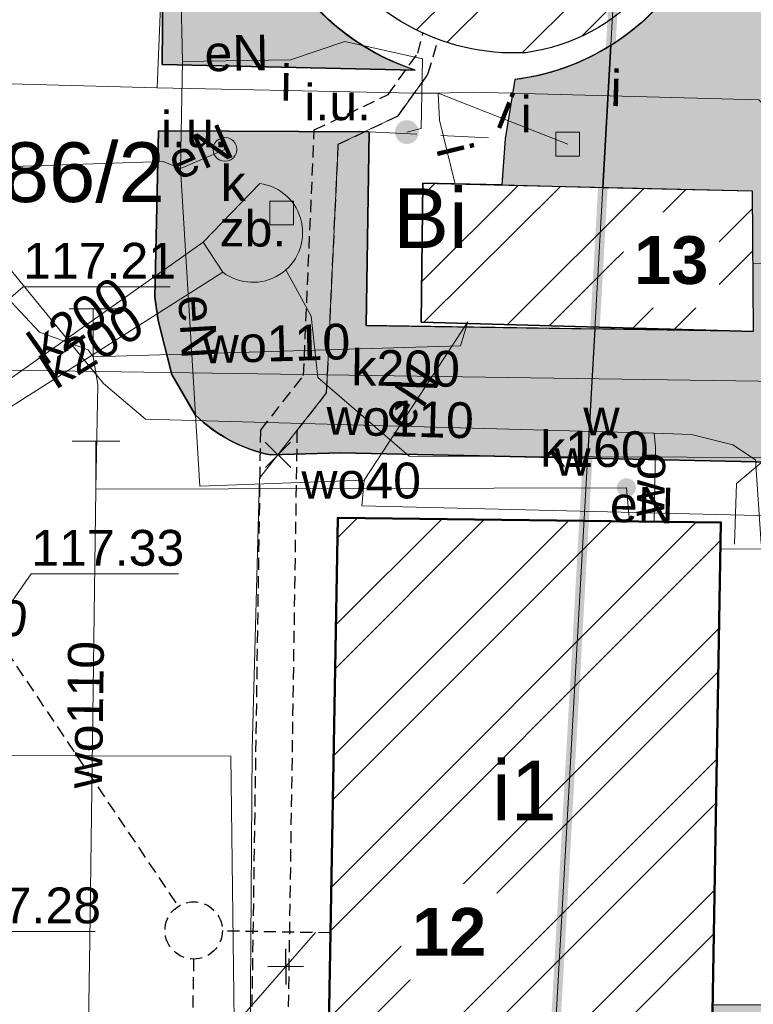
# Model space of a CAD drawing. Header units: millimetres. Extents: x -62780 to 1772512, y -757464 to -52755.
# Tile 47 of 65: x 1692160 to 1692175, y -495821 to -495800. Entities that reach past the tile are written whole.
import ezdxf
from ezdxf.enums import TextEntityAlignment as Align

# ---------------------------------------------------------------- set-up
doc = ezdxf.new("R2010")
doc.units = ezdxf.units.MM
doc.linetypes.add('DASHED', pattern=[19.049999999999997, 12.7, -6.35])
doc.linetypes.add('PRZER2-1', pattern=[1.5, 1, -0.5])
for name, color, linetype in [('AAA Cienka linia', 11, 'Continuous'), ('AAA Opis', 2, 'Continuous'), ('AAA Przerywana', 8, 'DASHED'), ('AAA Widok', 2, 'Continuous'), ('EN_kolizje', 1, 'Continuous')]:
    doc.layers.add(name, color=color, linetype=linetype)
for name, color, linetype, lineweight, true_color in [('EGBB01', 7, 'Continuous', 50, 0x0a0909), ('EGBB01_O', 7, 'Continuous', 50, 0x0a0909), ('EGBD03', 7, 'Continuous', 18, 0x008000), ('EGBD03_O', 7, 'Continuous', 18, 0x008000), ('EGBU01_O', 7, 'Continuous', 18, 0x008000), ('GSLKOC', 7, 'Continuous', 18, 0x0a0909), ('GSSINN', 7, 'Continuous', 18, 0x0a0909), ('KTKR01', 7, 'Continuous', 25, 0x0a0909), ('SUPE04', 1, 'Continuous', 18, 0xff0000), ('SUPE04_O', 1, 'Continuous', 18, 0xff0000), ('SUPI01', 7, 'Continuous', 18, 0x0a0909), ('SUPI01_O', 7, 'Continuous', 18, 0x0a0909), ('SUPK01', 7, 'Continuous', 18, 0x803300), ('SUPK01_O', 7, 'Continuous', 18, 0x803300), ('SUPK06', 7, 'Continuous', 18, 0x803300), ('SUPK06_O', 7, 'Continuous', 18, 0x803300), ('SUPS01_05_O', 7, 'Continuous', 5, 0x803300), ('SUPW01', 5, 'Continuous', 18, 0x0000ff), ('SUPW01_O', 5, 'Continuous', 18, 0x0000ff), ('SUUS15', 5, 'Continuous', 18, 0x0000ff), ('SUUS15_O', 5, 'Continuous', 18, 0x0000ff), ('SUUS21', 7, 'Continuous', 18, 0x0a0909), ('SUUS22', 7, 'Continuous', 18, 0x0a0909), ('SUUS22_O', 7, 'Continuous', 18, 0x0a0909), ('SUUS25_O', 7, 'Continuous', 5, 0x0a0909), ('SUUS27_20', 7, 'Continuous', 18, 0x0a0909), ('SUUS27_20_O', 7, 'Continuous', 18, 0x0a0909), ('SUUS31_01', 7, 'Continuous', 5, 0x0a0909), ('SUUS31_01_O', 7, 'Continuous', 5, 0x0a0909)]:
    doc.layers.add(name, color=color, linetype=linetype, lineweight=lineweight, true_color=true_color)
for name, color, linetype, lineweight in [('EN_kanalizacja', 34, 'Continuous', 30), ('EN_osad nadmierny', 214, 'Continuous', 30), ('SUSM', 7, 'Continuous', 18), ('SUUS25', 18, 'Continuous', 13)]:
    doc.layers.add(name, color=color, linetype=linetype, lineweight=lineweight)
doc.styles.add('Arial', font='arial.ttf')
doc.styles.add('Arial B', font='arialbd.ttf')
pattern_1 = [(45, (-5721847.293843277, -6238641.709047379), (-1.347038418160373, 1.347038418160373), []), (45, (-5721846.395817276, -6238641.709047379), (-1.347038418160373, 1.347038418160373), [])]
pattern_2 = [(10.29831638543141, (1765983.030125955, -514020.0263779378), (0.2094918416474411, 0.4425997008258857), [0, -0.3860799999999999, 0, -0.4317999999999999, 0, -0.4127499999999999]), (340.2983163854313, (1765983.030125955, -514020.0263779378), (0.7274853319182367, 0.4320584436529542), [0, -0.2082799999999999, 0, -0.3479799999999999, 0, -0.13335]), (300.2983163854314, (1765982.752258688, -514019.8835632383), (0.7041679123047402, -0.3603034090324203), [0, -0.127, 0, -0.4572, 0, -0.5969]), (290.2983163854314, (1765982.752258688, -514019.8835632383), (0.7810157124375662, -0.150766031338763), [0, -0.0635, 0, -0.29972, 0, -0.3429])]

# ---------------------------------------------------------------- blocks, each defined once
blk = doc.blocks.new('GUPWTR1')
at = {"color": 0}
for points in [[(0.5, 1), (-0.5, 1)], [(0, 0), (0, 1)]]:
    blk.add_lwpolyline(points, dxfattribs=at)
blk = doc.blocks.new('GUPWZA1')
blk.add_hatch(color=0).paths.add_polyline_path([(-0.2, 0), (-0.193185, -0.051764), (-0.173205, -0.1), (-0.141421, -0.141421), (-0.1, -0.173205), (-0.051764, -0.193185), (0, -0.2), (0.051764, -0.193185), (0.1, -0.173205), (0.141421, -0.141421), (0.173205, -0.1), (0.193185, -0.051764), (0.2, 0), (0.193185, 0.051764), (0.173205, 0.1), (0.141421, 0.141421), (0.1, 0.173205), (0.051764, 0.193185), (0, 0.2), (-0.051764, 0.193185), (-0.1, 0.173205), (-0.141421, 0.141421), (-0.173205, 0.1), (-0.193185, 0.051764)])
blk = doc.blocks.new('GUPISD1_2')
at = {"true_color": 0xffffff}
blk.add_hatch(color=7, dxfattribs=at).paths.add_polyline_path([(0.25, 0.25), (-0.25, 0.25), (-0.25, -0.25), (0.25, -0.25)])
at = {"color": 0}
blk.add_lwpolyline([(-0.25, -0.25), (0.25, -0.25), (0.25, 0.25), (-0.25, 0.25)], close=True, dxfattribs=at)
blk = doc.blocks.new('GUPISL1_4')
at = {"true_color": 0xffffff}
blk.add_hatch(color=7, dxfattribs=at).paths.add_polyline_path([(-0.25, 0), (-0.241481, -0.064705), (-0.216506, -0.125), (-0.176777, -0.176777), (-0.125, -0.216506), (-0.064705, -0.241481), (0, -0.25), (0.064705, -0.241481), (0.125, -0.216506), (0.176777, -0.176777), (0.216506, -0.125), (0.241481, -0.064705), (0.25, 0), (0.241481, 0.064705), (0.216506, 0.125), (0.176777, 0.176777), (0.125, 0.216506), (0.064705, 0.241481), (0, 0.25), (-0.064705, 0.241481), (-0.125, 0.216506), (-0.176777, 0.176777), (-0.216506, 0.125), (-0.241481, 0.064705)])
at = {"color": 0}
blk.add_lwpolyline([(0, 0.25), (0.064705, 0.241481), (0.125, 0.216506), (0.176777, 0.176777), (0.216506, 0.125), (0.241481, 0.064705), (0.25, 0), (0.241481, -0.064705), (0.216506, -0.125), (0.176777, -0.176777), (0.125, -0.216506), (0.064705, -0.241481), (0, -0.25), (-0.064705, -0.241481), (-0.125, -0.216506), (-0.176777, -0.176777), (-0.216506, -0.125), (-0.241481, -0.064705), (-0.25, 0), (-0.241481, 0.064705), (-0.216506, 0.125), (-0.176777, 0.176777), (-0.125, 0.216506), (-0.064705, 0.241481)], close=True, dxfattribs=at)
blk = doc.blocks.new('GUPEUI1')
blk.add_hatch(color=0).paths.add_polyline_path([(-0.25, 0), (-0.241481, -0.064705), (-0.216506, -0.125), (-0.176777, -0.176777), (-0.125, -0.216506), (-0.064705, -0.241481), (0, -0.25), (0.064705, -0.241481), (0.125, -0.216506), (0.176777, -0.176777), (0.216506, -0.125), (0.241481, -0.064705), (0.25, 0), (0.241481, 0.064705), (0.216506, 0.125), (0.176777, 0.176777), (0.125, 0.216506), (0.064705, 0.241481), (0, 0.25), (-0.064705, 0.241481), (-0.125, 0.216506), (-0.176777, 0.176777), (-0.216506, 0.125), (-0.241481, 0.064705)])
blk = doc.blocks.new('GUPKWZ1_2')
at = {"true_color": 0xffffff}
blk.add_hatch(color=7, dxfattribs=at).paths.add_polyline_path([(0.25, 0.25), (-0.25, 0.25), (-0.25, -0.25), (0.25, -0.25)])
at = {"color": 0}
blk.add_lwpolyline([(-0.25, -0.25), (0.25, -0.25), (0.25, 0.25), (-0.25, 0.25)], close=True, dxfattribs=at)
blk = doc.blocks.new('zw$117')
at = {"layer": 'EGBB01', "color": 8, "linetype": 'Continuous', "lineweight": 50, "elevation": 10.26}
blk.add_lwpolyline([(-109.8779306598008, -189.2886671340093), (-117.8972309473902, -189.1329299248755), (-117.6921662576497, -177.2936522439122), (-109.6717779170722, -177.3893897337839)], close=True, dxfattribs=at)
at = {"layer": 'EGBD03', "color": 8, "linetype": 'Continuous', "lineweight": 18}
for points in [[(-130.8468813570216, -85.62427546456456), (-107.6206550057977, -90.02719252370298), (-116.8520761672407, -254.0515624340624), (-140.3397600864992, -253.0246377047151)], [(-116.8520761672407, -254.0515624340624), (-70.39071348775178, -256.3159886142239), (-48.4635165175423, -257.3444445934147), (-39.57698089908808, -102.936072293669), (-61.50727871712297, -98.77680244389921), (-107.6206550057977, -90.02719252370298)]]:
    blk.add_lwpolyline(points, close=True, dxfattribs=at)
at = {"layer": 'GSLKOC', "color": 8, "linetype": 'PRZER2-1', "lineweight": 18, "elevation": 10.18}
for points in [[(-117.0352504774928, -169.2135410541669), (-117.0988163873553, -173.2634113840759), (-108.9989788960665, -173.3905982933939)], [(-117.0352504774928, -169.2135410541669), (-114.1870702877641, -169.3553217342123)], [(-109.6817681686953, -177.9393477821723), (-104.7615429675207, -177.9987497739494), (-104.9237379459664, -187.4782127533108)]]:
    blk.add_lwpolyline(points, dxfattribs=at)
at = {"layer": 'GSSINN', "color": 8, "linetype": 'Continuous', "lineweight": 18, "elevation": 10.3}
blk.add_lwpolyline([(-115.9143969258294, -170.284175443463), (-115.9472561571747, -173.194315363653), (-108.9989788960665, -173.3905982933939), (-109.0155718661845, -170.4495511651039)], close=True, dxfattribs=at)
at = {"layer": 'KTKR01', "color": 8, "linetype": 'Continuous', "lineweight": 25, "elevation": 10.18}
for points in [[(-116.0715163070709, -167.9207227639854), (-121.3708092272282, -167.8044163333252), (-121.2430479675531, -153.6131545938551, -0.267950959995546), (-120.7541786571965, -153.1319146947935), (-119.6346148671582, -153.1722643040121)], [(-116.0715163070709, -167.9207227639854, -0.39416408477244), (-119.3252185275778, -162.0201187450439, -0.652186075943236), (-110.4267330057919, -160.5814157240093, -0.549201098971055), (-113.9845583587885, -168.1186877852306)], [(-109.8452354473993, -187.4888035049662), (-104.9237379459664, -187.4782127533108), (-103.6936361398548, -187.4905635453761), (-103.449294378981, -176.2421431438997), (-117.6374648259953, -175.9343016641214), (-119.0986418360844, -175.9777656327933, -0.143081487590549), (-120.6738259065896, -175.1389346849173), (-121.1685348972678, -174.289731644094), (-121.4481714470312, -173.1643663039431), (-121.5192657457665, -172.6729503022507), (-121.446054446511, -169.1934004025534), (-117.0352504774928, -169.2135410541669)]]:
    blk.add_lwpolyline(points, format="xyb", dxfattribs=at)
blk.add_lwpolyline([(-113.9845583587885, -168.1186877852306), (-114.1870702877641, -169.3553217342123), (-114.2546863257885, -170.3243386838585)], dxfattribs=at)
at = {"layer": 'SUPE04', "color": 8, "linetype": 'Continuous', "lineweight": 18, "elevation": 10.18}
for points in [[(-120.6674451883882, -153.8636749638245), (-121.0441807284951, -163.0391464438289), (-120.9395655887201, -167.7422355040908), (-120.9802537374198, -169.9820626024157)], [(-120.9395655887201, -167.7422355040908), (-118.6782589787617, -167.7033090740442), (-117.54106658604, -167.323873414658), (-115.9171666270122, -167.6834668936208), (-115.9436864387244, -169.1433545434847), (-116.2451201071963, -169.217897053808)], [(-120.9802537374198, -169.9820626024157), (-120.0526843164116, -169.5788128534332)], [(-120.9802537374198, -169.9820626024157), (-121.3476867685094, -169.8353498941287), (-133.0778283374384, -170.2223245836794)], [(-120.9802537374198, -169.9820626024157), (-120.5808984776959, -176.6310008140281), (-117.1376698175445, -176.503526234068)], [(-117.1376698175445, -176.503526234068), (-114.9669564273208, -173.1921247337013)], [(-117.1376698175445, -176.503526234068), (-117.1874759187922, -177.042757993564), (-105.4695078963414, -177.3257172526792)]]:
    blk.add_lwpolyline(points, dxfattribs=at)
at = {"layer": 'SUPI01', "color": 8, "linetype": 'Continuous', "lineweight": 18, "elevation": 10.18}
for points in [[(-131.9105413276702, -141.7563688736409), (-131.8084267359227, -149.3501320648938), (-131.6474937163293, -151.5035974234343), (-127.1898922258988, -156.105742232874), (-121.29126712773, -162.3244769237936), (-121.2532588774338, -162.9853343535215), (-121.4697039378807, -168.2927430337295)], [(-133.5920262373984, -167.1422052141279), (-131.3798074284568, -167.0523767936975), (-126.6981117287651, -167.0274315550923), (-125.5887106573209, -168.1778783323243), (-121.4697039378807, -168.2927430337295), (-116.080235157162, -168.4006858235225), (-115.5900853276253, -168.3995904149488), (-114.8595878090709, -168.3828575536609)], [(-104.2738104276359, -207.315076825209), (-105.471534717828, -208.2735613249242), (-106.3047413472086, -208.988606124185), (-106.9430746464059, -208.3368422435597), (-109.6169541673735, -205.2074633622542), (-109.3064043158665, -195.8207129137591), (-112.9316747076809, -192.754067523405), (-118.5867687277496, -192.4012320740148), (-119.5450902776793, -191.1935134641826), (-119.4806978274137, -182.1423864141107), (-119.3275280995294, -176.4637302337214), (-117.9247394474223, -174.6787643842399), (-117.6801133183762, -169.4718906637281), (-116.4289319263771, -168.8744707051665), (-115.8029869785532, -168.0056227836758)], [(-115.5900853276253, -168.3995904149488), (-115.5604415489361, -168.9702734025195), (-115.2440771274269, -170.2763516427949)], [(-115.5900853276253, -168.3995904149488), (-112.8787901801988, -169.4691186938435)], [(-114.8595878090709, -168.3828575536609), (-108.8808849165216, -168.5415144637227), (-107.7213055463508, -169.6828697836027), (-107.7301695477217, -172.373390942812), (-107.731940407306, -175.2240819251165), (-109.3469034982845, -176.5750852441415), (-109.3899705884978, -177.8446249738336)], [(-129.2891575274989, -181.9141171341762), (-128.6953720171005, -182.2649948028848), (-119.9333934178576, -182.2841974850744), (-119.7945020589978, -192.8093923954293), (-114.9551771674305, -192.9173450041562), (-112.1875356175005, -193.0876721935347), (-111.7255581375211, -193.5361796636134), (-111.7482172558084, -197.5367863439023), (-112.628342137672, -197.5307942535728)]]:
    blk.add_lwpolyline(points, dxfattribs=at)
at = {"layer": 'SUPK01', "color": 8, "linetype": 'Continuous', "lineweight": 18, "elevation": 10.18}
blk.add_lwpolyline([(-109.2925228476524, -210.4747024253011), (-112.3030557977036, -210.4600009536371), (-119.0228062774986, -210.3478789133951), (-121.1014016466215, -210.2400836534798), (-120.7445042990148, -188.9411492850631), (-118.1599931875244, -185.9773546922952)], dxfattribs=at)
at = {"layer": 'SUPK06', "color": 8, "linetype": 'Continuous', "lineweight": 18, "elevation": 10.18}
for points in [[(-129.5369532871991, -159.7640219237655), (-130.0420028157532, -171.5978306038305), (-127.8046636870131, -173.428943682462), (-126.0478563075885, -174.1810532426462), (-106.4978517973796, -174.4663094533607)], [(-120.5080775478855, -171.5210304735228), (-125.5338751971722, -175.0706166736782), (-126.8239736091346, -175.057173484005), (-127.461017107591, -175.4356946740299)], [(-118.7781806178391, -172.1026067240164), (-118.2456539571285, -173.0725272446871), (-118.1089145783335, -174.3553363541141), (-116.198284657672, -176.0004656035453), (-108.4367900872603, -176.0314816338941), (-107.9431800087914, -176.3905402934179), (-107.7500771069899, -177.8744250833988)], [(-106.4978517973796, -174.4663094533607), (-106.7296897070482, -172.3615636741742), (-108.4432203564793, -171.9803372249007), (-109.003183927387, -171.9701617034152)], [(-127.0937567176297, -176.1425462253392), (-126.1945502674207, -175.6487591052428), (-125.4018765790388, -175.5131268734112), (-120.0993666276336, -172.1486148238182)]]:
    blk.add_lwpolyline(points, dxfattribs=at)
at = {"layer": 'SUPS01_05_O', "color": 8, "linetype": 'Continuous', "lineweight": 13, "elevation": 10.8, "flags": 128}
for points in [[(-126.014833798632, -173.9557847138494), (-124.2796030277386, -172.4591201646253), (-121.1996030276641, -172.4591202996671)], [(-124.8322755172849, -179.5006126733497), (-124.1085102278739, -178.4689844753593), (-121.0285102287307, -178.4689846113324)], [(-126.8082813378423, -184.3543461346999), (-125.8510573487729, -185.9556910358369), (-122.7710573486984, -185.9556911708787)]]:
    blk.add_lwpolyline(points, dxfattribs=at)
at = {"layer": 'SUPW01', "color": 8, "linetype": 'Continuous', "lineweight": 18, "elevation": 10.18}
for points in [[(-108.8296436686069, -177.8348021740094), (-108.9478467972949, -176.0822099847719), (-109.4221847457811, -175.7635116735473), (-110.2884954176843, -175.5477183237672), (-111.0682631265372, -175.5235457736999), (-121.7157567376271, -175.2300274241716), (-122.5924392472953, -174.483910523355), (-123.130596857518, -173.8239659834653), (-127.3087721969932, -168.7067606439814), (-127.2879096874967, -165.9064327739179), (-127.238409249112, -157.6752562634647), (-127.1123384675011, -151.2859373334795), (-128.4724582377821, -149.620807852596), (-128.8366391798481, -148.193832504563), (-128.7702008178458, -141.7834278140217)], [(-149.6618643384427, -145.9749108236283), (-137.4200942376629, -158.720531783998), (-136.4450532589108, -159.5584582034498), (-136.3119648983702, -159.9409725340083), (-131.0665754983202, -165.7777464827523), (-123.9332787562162, -173.409277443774), (-122.9197022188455, -173.7777859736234), (-122.812252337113, -173.9197741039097)], [(-122.812252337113, -173.9197741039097), (-115.1260287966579, -173.6893607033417), (-114.9669564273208, -173.1921247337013)], [(-122.812252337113, -173.9197741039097), (-122.7127947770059, -174.5017283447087), (-122.7525746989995, -176.6915597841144), (-122.8842299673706, -186.1415619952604), (-122.9376238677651, -189.6314772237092), (-122.8912147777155, -192.583069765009), (-119.4304655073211, -196.4469313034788), (-118.5121594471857, -196.5536433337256)], [(-111.0682631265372, -175.5235457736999), (-111.0435326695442, -175.8140687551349), (-111.0718686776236, -177.3739496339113)], [(-122.7525746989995, -176.6915597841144), (-111.6491155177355, -176.6632821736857), (-111.5818355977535, -177.3646824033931)]]:
    blk.add_lwpolyline(points, dxfattribs=at)
at = {"layer": 'SUUS27_20', "color": 8, "linetype": 'Continuous', "lineweight": 18, "elevation": 10.23}
for points in [[(-110.2428759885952, -163.6755388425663, -0.3645470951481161), (-113.7544808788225, -167.5544425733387, -0.289030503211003), (-118.0221788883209, -165.1728750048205, -0.3688768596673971), (-117.2739344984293, -159.7768187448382, -0.695820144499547)], [(-119.3253349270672, -170.2922707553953), (-120.5080775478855, -171.5210304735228), (-120.0993666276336, -172.1486148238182, 1.299052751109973)]]:
    blk.add_lwpolyline(points, format="xyb", close=True, dxfattribs=at)
at = {"layer": 'SUSM', "color": 8, "linetype": 'Continuous', "lineweight": 18}
blk.add_blockref('GUPISL1_4', (-120.0526843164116, -169.5788128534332, 10.24), dxfattribs=at)
at = {"layer": 'SUUS15', "color": 8, "linetype": 'Continuous', "lineweight": 18}
blk.add_blockref('GUPISD1_2', (-112.8787901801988, -169.4691186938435, 10.24), dxfattribs=at)
at = {"layer": 'SUUS21', "color": 8, "linetype": 'Continuous', "lineweight": 18}
for p in [(-122.812252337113, -173.9197741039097, 10.24), (-122.7525746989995, -176.6915597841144, 10.24)]:
    blk.add_blockref('GUPWTR1', p, dxfattribs=at)
at = {"layer": 'SUUS22', "color": 8, "linetype": 'Continuous', "lineweight": 18}
blk.add_blockref('GUPKWZ1_2', (-118.8665579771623, -170.9106994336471, 10.25), dxfattribs=at)
at = {"layer": 'SUUS25', "color": 8, "linetype": 'Continuous', "lineweight": 5}
for p in [(-111.0435326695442, -175.8140687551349, 10.24), (-111.6491155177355, -176.6632821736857, 10.24)]:
    blk.add_blockref('GUPWZA1', p, dxfattribs=at)
at = {"layer": 'SUUS31_01', "color": 8, "linetype": 'Continuous', "lineweight": 5}
for p in [(-116.2451201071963, -169.217897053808, 10.24), (-119.2461880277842, -169.7835171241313, 10.24)]:
    blk.add_blockref('GUPEUI1', p, dxfattribs=at)
at = {"layer": 'EGBB01_O', "color": 8, "linetype": 'Continuous', "lineweight": 0, "style": 'Arial'}
blk.add_text('i1', height=1.25, dxfattribs=at).set_placement((-113.7845044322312, -183.6255746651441, 10.8), align=Align.CENTER)
at = {"layer": 'EGBD03_O', "color": 8, "linetype": 'Continuous', "lineweight": 0, "style": 'Arial'}
blk.add_text('1386/2', height=1.25, dxfattribs=at).set_placement((-123.9802075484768, -170.6819634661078, 10.8), align=Align.CENTER)
at = {"layer": 'EGBU01_O', "color": 8, "linetype": 'Continuous', "lineweight": 0, "style": 'Arial'}
blk.add_text('Bi', height=1.25, dxfattribs=at).set_placement((-115.7527592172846, -171.6444048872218, 10.8), align=Align.CENTER)
at = {"layer": 'SUPE04_O', "color": 8, "linetype": 'Continuous', "lineweight": 0, "style": 'Arial'}
for rotation, p in [(0.9861873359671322, (-119.8052642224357, -167.934697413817, 10.8)), (23.49641446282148, (-120.4319637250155, -169.9748198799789, 10.8)), (273.4372287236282, (-120.9921513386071, -173.3192395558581, 10.8)), (56.7540535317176, (-115.8750485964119, -174.9640272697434, 10.8)), (358.6167208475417, (-111.3336086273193, -177.396132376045, 10.8))]:
    blk.add_text('eN', height=0.75, rotation=rotation, dxfattribs=at).set_placement(p, align=Align.CENTER)
at = {"layer": 'SUPI01_O', "color": 8, "linetype": 'Continuous', "lineweight": 0, "style": 'Arial'}
for rotation, p in [(358.8526068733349, (-118.7792138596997, -168.5586284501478, 10.8)), (358.4798979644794, (-111.8758590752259, -168.6740679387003, 10.8)), (338.4721863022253, (-114.3122158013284, -169.1315248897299, 10.8)), (283.6161981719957, (-115.6082587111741, -169.6732106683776, 10.8))]:
    blk.add_text('i', height=0.75, rotation=rotation, dxfattribs=at).set_placement(p, align=Align.CENTER)
at = {"layer": 'SUPK01_O', "color": 8, "linetype": 'Continuous', "lineweight": 0, "style": 'Arial'}
blk.add_text('kd200', height=0.75, rotation=352.2790448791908, dxfattribs=at).set_placement((-125.656092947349, -179.6150450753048, 10.8), align=Align.CENTER)
at = {"layer": 'SUPK06_O', "color": 8, "linetype": 'Continuous', "lineweight": 0, "style": 'Arial'}
for s, rotation, p in [('k200', 35.23253726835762, (-122.8986994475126, -173.4689533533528, 10.8)), ('k200', 32.39565917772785, (-122.6370631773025, -174.0098402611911, 10.8)), ('k200', 359.1640504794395, (-116.2759464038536, -174.5356153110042, 10.8)), ('k160', 359.7710391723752, (-112.3183843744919, -176.2279284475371, 10.8))]:
    blk.add_text(s, height=0.75, rotation=rotation, dxfattribs=at).set_placement(p, align=Align.CENTER)
at = {"layer": 'SUPS01_05_O', "color": 8, "linetype": 'Continuous', "lineweight": 0, "style": 'Arial'}
for s, p in [('117.21', (-124.2796030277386, -172.2866201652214, 10.8)), ('117.33', (-124.1085102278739, -178.2964844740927, 10.8)), ('117.28', (-125.8510573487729, -185.7831910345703, 10.8))]:
    blk.add_text(s, height=0.75, dxfattribs=at).set_placement(p)
at = {"layer": 'SUPW01_O', "color": 8, "linetype": 'Continuous', "lineweight": 0, "style": 'Arial'}
for s, rotation, p in [('wo110', 1.717044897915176, (-118.9627895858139, -174.016428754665, 10.8)), ('wo110', 358.4209422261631, (-116.3978506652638, -175.5886626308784, 10.8)), ('wo', 88.95929705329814, (-110.8457791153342, -176.5978588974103, 10.8)), ('wo40', 0.145910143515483, (-117.2003053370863, -176.8893768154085, 10.8)), ('wo110', 89.20182341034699, (-122.606466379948, -181.4195135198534, 10.8))]:
    blk.add_text(s, height=0.75, rotation=rotation, dxfattribs=at).set_placement(p, align=Align.CENTER)
at = {"layer": 'SUUS15_O', "color": 8, "linetype": 'Continuous', "lineweight": 0, "style": 'Arial'}
blk.add_text('i', height=0.75, dxfattribs=at).set_placement((-113.6287901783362, -169.2191186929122, 10.8), align=Align.RIGHT)
at = {"layer": 'SUUS22_O', "color": 8, "linetype": 'Continuous', "lineweight": 0, "style": 'Arial'}
blk.add_text('k', height=0.75, dxfattribs=at).set_placement((-119.6165579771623, -170.6606994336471, 10.8), align=Align.RIGHT)
at = {"layer": 'SUUS25_O', "color": 8, "linetype": 'Continuous', "lineweight": 0, "style": 'Arial'}
for p in [(-111.7935326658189, -175.5640687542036, 10.8), (-112.3991155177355, -176.4132821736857, 10.8)]:
    blk.add_text('w', height=0.75, dxfattribs=at).set_placement(p, align=Align.RIGHT)
at = {"layer": 'SUUS27_20_O', "color": 8, "linetype": 'Continuous', "lineweight": 0, "style": 'Arial'}
blk.add_text('zb.', height=0.75, dxfattribs=at).set_placement((-119.4675558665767, -171.6122547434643, 10.8), align=Align.CENTER)
at = {"layer": 'SUUS31_01_O', "color": 8, "linetype": 'Continuous', "lineweight": 0, "style": 'Arial'}
for p in [(-116.9951201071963, -168.967897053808, 10.8), (-119.9961880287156, -169.5335171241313, 10.8)]:
    blk.add_text('i.u.', height=0.75, dxfattribs=at).set_placement(p, align=Align.RIGHT)
blk = doc.blocks.new('zw$E6E9')
at = {"layer": 'EN_kanalizacja', "linetype": 'DASHED', "ltscale": 0.02}
for p, q in [((59.86074168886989, -146.1770803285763, 10.15), (63.88287093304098, -152.1553924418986, 10.17766293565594)), ((67.07200969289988, -152.7098927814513, 10.18), (64.80709123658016, -152.6706627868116, 10.17999999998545)), ((63.82331915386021, -176.3678439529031, 10.18), (64.21169480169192, -153.2601743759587, 10.17747029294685))]:
    blk.add_line(p, q, dxfattribs=at)
blk.add_circle((64.2071826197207, -152.6601913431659, 10.17999999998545), 0.6, dxfattribs=at)
at = {"layer": 'EN_kolizje', "color": 1}
for p, q in [((65.70582395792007, -142.4369901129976, 10.18), (66.23962527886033, -142.9638260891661, 10.18)), ((66.2361426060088, -142.4335074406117, 10.18), (65.7093066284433, -142.967308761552, 10.18)), ((66.13113926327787, -153.0418905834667, 10.18), (66.13606450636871, -153.7918744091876, 10.18)), ((66.5085937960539, -153.4144198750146, 10.18), (65.75860997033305, -153.4193451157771, 10.18))]:
    blk.add_line(p, q, dxfattribs=at)
at = {"layer": 'EN_osad nadmierny', "linetype": 'DASHED', "ltscale": 0.02}
for p, q in [((68.90056534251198, -134.290771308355, 9.980368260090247), (69.00628456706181, -133.8720702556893, 10.23)), ((69.11168752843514, -134.7329261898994, 10.08), (69.32365932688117, -134.0033231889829, 10.23)), ((68.27462039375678, -135.1596192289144, 9.980368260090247), (68.90056534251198, -134.290771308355, 9.980368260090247)), ((68.4857425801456, -135.6017741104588, 10.08), (69.11168752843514, -134.7329261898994, 10.08)), ((66.73114174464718, -135.8995095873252, 9.980368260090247), (68.27462039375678, -135.1596192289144, 9.980368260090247)), ((67.23456118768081, -136.1991940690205, 10.08), (68.4857425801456, -135.6017741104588, 10.08)), ((66.50664028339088, -141.0433913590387, 10.08), (66.73114174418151, -135.8995095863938, 10.08)), ((66.98993505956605, -141.4060677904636, 10.08), (67.23456118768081, -136.1991940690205, 10.08)), ((65.60459881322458, -142.1911859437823, 10.08), (66.50664028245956, -141.0433913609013, 10.08)), ((66.3687779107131, -142.1964536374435, 10.08), (66.98993505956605, -141.4060677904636, 10.08)), ((65.60459881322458, -142.1911859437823, 10.08), (65.37079235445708, -157.7510003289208, 10.23999999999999)), ((66.3687779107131, -142.1964536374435, 10.08), (66.12411321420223, -158.3695783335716, 10.23999999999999))]:
    blk.add_line(p, q, dxfattribs=at)

msp = doc.modelspace()

# ---------------------------------------------------------------- hatches: boundary and pattern name
h = msp.add_hatch()
h.set_pattern_fill('ANSI32', color=40, scale=0.2, style=0)
h.set_pattern_definition(pattern_1)
h.paths.add_polyline_path([(1692173.675778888, -495796.7168802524, -0.3645470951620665), (1692170.164173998, -495800.5957839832, -0.2890305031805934), (1692165.896475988, -495798.2142164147, -0.3688768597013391), (1692166.644720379, -495792.8181601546, -0.6958201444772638), (1692173.675778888, -495796.7168802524)])
h = msp.add_hatch()
h.set_pattern_fill('ANSI32', color=150, scale=0.2, style=0)
h.set_pattern_definition(pattern_1)
h.paths.add_polyline_path([(1692168.004257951, -495803.3255168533), (1692174.903083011, -495803.4908925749), (1692174.919675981, -495806.4319397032), (1692167.97139872, -495806.2356567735)])
h = msp.add_hatch()
h.set_pattern_fill('ANSI32', color=150, scale=0.2, style=0)
h.set_pattern_definition(pattern_1)
h.paths.add_polyline_path([(1692166.226488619, -495810.3349936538), (1692174.24687696, -495810.4307311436), (1692174.040724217, -495822.3300085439), (1692166.021423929, -495822.1742713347)])
at = {"layer": 'AAA Widok'}
h = msp.add_hatch(dxfattribs=at)
h.set_pattern_fill('AR-SAND', color=107, scale=0.01, angle=332.7983163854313, style=0)
h.set_pattern_definition(pattern_2)
h.paths.add_polyline_path([(1692244.341673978, -495735.9774137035), (1692176.297999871, -495723.0685339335), (1692172.394644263, -495792.4235585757, -0.5184149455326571), (1692171.94333798, -495800.4423922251), (1692171.775984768, -495803.4159310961), (1692174.903083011, -495803.4908925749), (1692174.919675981, -495806.4319397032), (1692171.609167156, -495806.3799567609), (1692171.45675985, -495809.0879376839), (1692180.469360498, -495809.2834845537), (1692180.225018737, -495820.5319049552), (1692174.073419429, -495820.5301449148), (1692174.040724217, -495822.3300085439), (1692171.390931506, -495822.2785487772), (1692171.27026821, -495827.8210712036), (1692172.870891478, -495827.8101491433), (1692172.931533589, -495833.8327848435), (1692172.84054176, -495839.3925493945), (1692181.296866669, -495847.9783805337), (1692183.584166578, -495847.609841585), (1692181.78171178, -495846.0667001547), (1692181.12337975, -495845.4145728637), (1692179.892159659, -495843.8117943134), (1692178.792747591, -495842.1113855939), (1692175.078771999, -495840.073388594), (1692175.12139231, -495833.8725811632), (1692175.16355095, -495832.6530362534), (1692175.15079016, -495830.6022818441), (1692178.050239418, -495830.6749775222, -1.127643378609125), (1692205.17809034, -495840.5503208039), (1692206.42129775, -495841.4931454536), (1692205.419212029, -495843.2453910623), (1692204.55798722, -495842.7496195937, -0.3575039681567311), (1692185.921654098, -495847.7823522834), (1692185.29425653, -495848.7311968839), (1692180.862372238, -495849.3208301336), (1692177.522794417, -495846.4284874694), (1692177.293392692, -495852.7735456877), (1692173.495873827, -495852.6362487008), (1692173.58981387, -495850.0379463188), (1692176.188116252, -495850.1318863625), (1692176.358468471, -495845.4200876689), (1692172.934950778, -495842.4550463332), (1692169.612349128, -495841.8595230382), (1692167.066711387, -495887.0905464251), (1692235.455138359, -495890.3857860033)])

# ---------------------------------------------------------------- linework, layer by layer
at = {"color": 40, "linetype": 'Continuous', "const_width": 0.2}
for points in [[(1692153.07177352, -495718.6656168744), (1692176.297999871, -495723.0685339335), (1692167.06657871, -495887.0929038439), (1692143.578959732, -495886.0659822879)], [(1692176.297999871, -495723.0685339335), (1692222.41137616, -495731.8181438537), (1692244.341673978, -495735.9774137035), (1692235.455138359, -495890.3857860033), (1692213.527941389, -495889.3573300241), (1692167.06657871, -495887.0929038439)]]:
    msp.add_lwpolyline(points, close=True, dxfattribs=at)
at = {"layer": 'AAA Cienka linia', "color": 7, "lineweight": -3, "elevation": 10.18}
for points in [[(1692162.54784565, -495800.8457577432), (1692167.84713857, -495800.9620641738, -1.195789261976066), (1692172.394644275, -495792.4235585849), (1692173.271937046, -495776.8357751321), (1692162.99651559, -495776.6978169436), (1692162.739364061, -495783.1447694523, 0.2697724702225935), (1692163.21897841, -495783.7236286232), (1692164.302043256, -495783.7039391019), (1692164.302722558, -495783.5332691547), (1692168.3810033, -495783.6873977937), (1692168.262145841, -495786.3759171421), (1692164.291496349, -495786.3537765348), (1692164.292053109, -495786.2138945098), (1692163.164475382, -495786.1732560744, 0.2679502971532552), (1692162.675606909, -495786.6544960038)], [(1692169.934096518, -495801.1600291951), (1692169.731584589, -495802.3966631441), (1692169.663968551, -495803.3656800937), (1692171.775984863, -495803.4159310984), (1692171.94333798, -495800.442392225, -0.1092983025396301), (1692169.934096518, -495801.160029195)], [(1692162.47260043, -495802.2347418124), (1692166.883404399, -495802.254882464), (1692166.819838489, -495806.3047527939), (1692171.609167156, -495806.3799567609), (1692171.45675985, -495809.0879376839), (1692166.281190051, -495808.975643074), (1692164.820013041, -495809.0191070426, -0.1414083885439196), (1692163.248518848, -495808.1866100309), (1692162.750119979, -495807.3310730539), (1692162.47048343, -495806.2057077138), (1692162.399389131, -495805.7142917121)]]:
    msp.add_lwpolyline(points, format="xyb", close=True, dxfattribs=at)
at = {"layer": 'AAA Cienka linia', "color": 7, "lineweight": -2, "elevation": 10.18}
msp.add_lwpolyline([(1692162.675606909, -495786.6544960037), (1692162.54784565, -495800.8457577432), (1692167.84713857, -495800.9620641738, -0.3941640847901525), (1692164.593436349, -495795.0614601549, -0.6521860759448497)], format="xyb", dxfattribs=at)
at = {"layer": 'AAA Cienka linia', "color": 7, "lineweight": -2, "elevation": 10.23}
msp.add_lwpolyline([(1692173.675778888, -495796.7168802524, -0.3645470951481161), (1692170.164173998, -495800.5957839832, -0.289030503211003), (1692165.896475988, -495798.2142164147, -0.3688768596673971), (1692166.644720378, -495792.8181601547, -0.695820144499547)], format="xyb", close=True, dxfattribs=at)
at = {"layer": 'AAA Cienka linia', "color": 7, "lineweight": -2}
for points, elevation in [([(1692168.004257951, -495803.3255168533), (1692174.903083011, -495803.4908925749), (1692174.919675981, -495806.4319397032), (1692167.97139872, -495806.2356567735)], 10.3), ([(1692166.226488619, -495810.3349936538), (1692174.24687696, -495810.4307311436), (1692174.040724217, -495822.3300085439), (1692166.021423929, -495822.1742713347)], 10.26)]:
    msp.add_lwpolyline(points, close=True, dxfattribs=dict(at, elevation=elevation))

# ---------------------------------------------------------------- block references
msp.add_blockref('zw$117', (1692283.918654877, -495633.0413414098), dxfattribs=at)

# ---------------------------------------------------------------- next in the draw order: texts
at = {"layer": 'AAA Opis', "color": 0, "char_height": 1, "width": 0.9951270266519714, "attachment_point": 5, "style": 'Arial B', "bg_fill": 3, "box_fill_scale": 1.5, "bg_fill_color": 257, "bg_fill_transparency": 0}
for s, insert in [('13', (1692173.20708509, -495804.9456466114)), ('12', (1692168.557339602, -495819.0030886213))]:
    msp.add_mtext(s, dxfattribs=dict(at, insert=insert))

# ---------------------------------------------------------------- next in the draw order: hatches: boundary and pattern name
at = {"layer": 'AAA Widok'}
h = msp.add_hatch(dxfattribs=at)
h.set_pattern_fill('AR-SAND', color=107, scale=0.01, angle=332.7983163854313, style=0)
h.set_pattern_definition(pattern_2)
h.paths.add_polyline_path([(1692162.54784565, -495800.8457577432), (1692167.84713857, -495800.9620641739, -1.195789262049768), (1692172.394644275, -495792.4235585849), (1692173.271937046, -495776.8357751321), (1692162.99651559, -495776.6978169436), (1692162.739364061, -495783.1447694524, 0.2697724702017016), (1692163.21897841, -495783.7236286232), (1692164.302043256, -495783.7039391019), (1692164.302722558, -495783.5332691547), (1692168.3810033, -495783.6873977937), (1692168.262145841, -495786.3759171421), (1692164.291496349, -495786.3537765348), (1692164.292053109, -495786.2138945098), (1692163.164475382, -495786.1732560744, 0.2679502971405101), (1692162.675606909, -495786.6544960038)])
h.paths.add_polyline_path([(1692162.47260043, -495802.2347418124), (1692166.883404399, -495802.254882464), (1692166.819838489, -495806.3047527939), (1692171.609167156, -495806.3799567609), (1692171.45675985, -495809.0879376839), (1692166.281190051, -495808.975643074), (1692164.820013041, -495809.0191070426, -0.141408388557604), (1692163.248518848, -495808.1866100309), (1692162.750119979, -495807.3310730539), (1692162.47048343, -495806.2057077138), (1692162.399389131, -495805.7142917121)])
h.paths.add_polyline_path([(1692169.934096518, -495801.1600291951), (1692169.731584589, -495802.3966631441), (1692169.663968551, -495803.3656800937), (1692171.775984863, -495803.4159310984), (1692171.943337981, -495800.4423922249, -0.1092983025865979), (1692169.934096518, -495801.160029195)])

# ---------------------------------------------------------------- next in the draw order: linework, layer by layer
at = {"layer": 'AAA Cienka linia', "color": 7, "lineweight": -3}
msp.add_lwpolyline([(1692176.297999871, -495723.0685339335), (1692172.394644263, -495792.4235585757, -0.5184149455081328), (1692171.94333798, -495800.4423922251), (1692171.775984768, -495803.4159310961), (1692174.903083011, -495803.4908925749), (1692174.919675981, -495806.4319397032), (1692171.609167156, -495806.3799567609), (1692171.45675985, -495809.0879376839), (1692180.469360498, -495809.2834845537), (1692180.225018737, -495820.5319049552)], format="xyb", dxfattribs=at)
at = {"layer": 'AAA Cienka linia', "color": 7, "lineweight": -2, "elevation": 10.18}
msp.add_lwpolyline([(1692174.25527843, -495796.2603377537, -0.3779684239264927), (1692169.934096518, -495801.1600291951), (1692169.731584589, -495802.3966631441), (1692169.663968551, -495803.3656800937), (1692168.004257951, -495803.3255168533), (1692167.97139872, -495806.2356567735), (1692174.919675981, -495806.4319397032), (1692166.819838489, -495806.3047527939), (1692166.883404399, -495802.254882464), (1692162.47260043, -495802.2347418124), (1692162.399389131, -495805.7142917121), (1692162.47048343, -495806.2057077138), (1692162.750119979, -495807.3310730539), (1692163.248518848, -495808.1866100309, 0.1414083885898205), (1692164.820013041, -495809.0191070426), (1692166.281190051, -495808.975643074), (1692180.469360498, -495809.2834845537)], format="xyb", dxfattribs=at)
msp.add_lwpolyline([(1692174.073419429, -495820.5301449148), (1692174.24687696, -495810.4307311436), (1692166.226488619, -495810.3349936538), (1692166.021423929, -495822.1742713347)], dxfattribs=at)
at = {"layer": 'AAA Przerywana', "color": 150, "ltscale": 0.2}
for centre in [(1692133.821031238, -495779.9022682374, 10.24), (1692154.190922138, -495822.5794205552, 10.18)]:
    msp.add_circle(centre, 75.00000000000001, dxfattribs=at)

# ---------------------------------------------------------------- next in the draw order: block references
at = {"layer": 'AAA Cienka linia', "color": 4, "lineweight": -3}
msp.add_blockref('zw$E6E9', (1692099.00398037, -495666.3140380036), dxfattribs=at)

doc.saveas('drawing.dxf')
